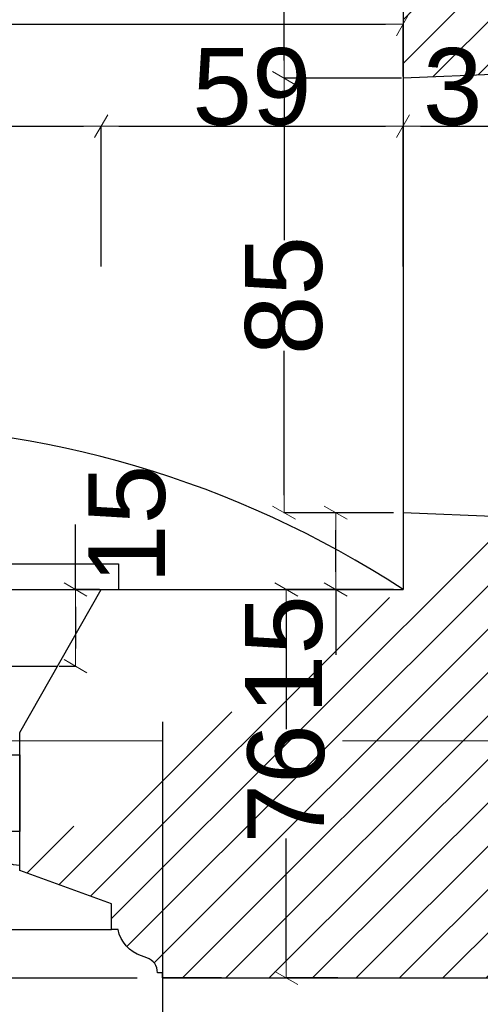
# Model space of a CAD drawing. Header units: millimetres. Extents: x 75543 to 124291, y -109148 to -86372.
# Tile 57 of 99: x 103698 to 104598, y -105537 to -103611. Entities that reach past the tile are written whole.
import ezdxf

# ---------------------------------------------------------------- set-up
doc = ezdxf.new("R2010")
doc.units = ezdxf.units.MM
doc.header["$MEASUREMENT"] = 0
doc.linetypes.add('Dot & Dashed', pattern=[670.277762, 317.5, -176.388889, 0, -176.388874])
for name, color, linetype in [('detalokna', 7, 'Continuous'), ('DIM MALY', 7, 'Continuous'), ('Drawing & Figure', 7, 'Continuous'), ('Nowe_A_okno', 7, 'Continuous'), ('Nowe_WIDOK', 7, 'Continuous'), ('podciagi', 7, 'Continuous'), ('strop', 7, 'Continuous'), ('Structural - Bearing', 7, 'Continuous'), ('Structural - Grid', 7, 'Continuous')]:
    doc.layers.add(name, color=color, linetype=linetype)
doc.styles.add('STYL_AUTOMATYCZNY_2', font='arial.ttf')
doc.dimstyles.new('STYL_AUTOMATYCZNY__2', dxfattribs={"dimtxt": 150, "dimasz": 34.231941, "dimexe": 0.18, "dimexo": 3, "dimgap": 0, "dimtad": 1, "dimdec": 0, "dimlfac": 0.1, "dimzin": 0, "dimdsep": 46, "dimtxsty": 'STYL_AUTOMATYCZNY_2', "dimblk": 'ARROWHEAD_2', "dimblk1": 'ARROWHEAD_2', "dimblk2": 'ARROWHEAD_2', "dimcen": 0.09, "dimclrd": 5, "dimclre": 5, "dimclrt": 1, "dimadec": 0, "dimazin": 0, "dimtfac": 1, "dimtdec": 4, "dimtmove": 0, "dimatfit": 3, "dimfxl": 0, "dimtolj": 1, "dimtzin": 0, "dimarcsym": 0})
doc.dimstyles.new('STYL_AUTOMATYCZNY__3', dxfattribs={"dimtxt": 150, "dimasz": 34.231941, "dimexe": 0.18, "dimexo": 3, "dimgap": 0, "dimtad": 1, "dimtih": 1, "dimtoh": 1, "dimdec": 0, "dimlfac": 0.1, "dimzin": 0, "dimdsep": 46, "dimtxsty": 'STYL_AUTOMATYCZNY_2', "dimblk": 'ARROWHEAD_2', "dimblk1": 'ARROWHEAD_2', "dimblk2": 'ARROWHEAD_2', "dimcen": 0.09, "dimclrd": 5, "dimclre": 5, "dimclrt": 1, "dimadec": 0, "dimazin": 0, "dimtfac": 1, "dimtdec": 4, "dimtmove": 0, "dimatfit": 3, "dimfxl": 0, "dimtolj": 1, "dimtzin": 0, "dimarcsym": 0})
pattern_1 = [(45, (0, 0), (-42.426407, 42.426407), [])]

# ---------------------------------------------------------------- blocks, each defined once
blk = doc.blocks.new('ARROWHEAD_2')
at = {"color": 0, "linetype": 'Continuous', "lineweight": 0}
for p, q in [((-0.378, -0.655), (0.378, 0.655)), ((0, 0), (-1, 0))]:
    blk.add_line(p, q, dxfattribs=at)
blk = doc.blocks.new('*D235')
at = {"layer": 'Defpoints', "color": 0}
for p in [(104315.7, -104575.5), (104431.5, -104575.5), (104431.5, -104725.5)]:
    blk.add_point(p, dxfattribs=at)
at = {"layer": 'DIM MALY', "color": 5, "lineweight": -2}
for p, q in [((104428.5, -104575.5), (104315.5, -104575.5)), ((104315.7, -104691.3), (104315.7, -104609.7)), ((104428.5, -104725.5), (104315.5, -104725.5)), ((104315.7, -104725.5), (104315.7, -104853.2))]:
    blk.add_line(p, q, dxfattribs=at)
at = {"layer": 'DIM MALY', "color": 5, "lineweight": -2, "xscale": 34.23194115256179, "yscale": 34.23194115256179, "zscale": 34.23194115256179}
for p, rotation in [((104315.7, -104575.5), 90), ((104315.7, -104725.5), 270)]:
    blk.add_blockref('ARROWHEAD_2', p, dxfattribs=dict(at, rotation=rotation))
at = {"layer": 'DIM MALY', "color": 1, "insert": (104214.7, -104853.2), "char_height": 150, "attachment_point": 5, "rotation": 90, "style": 'STYL_AUTOMATYCZNY_2'}
blk.add_mtext('\\A1;15', dxfattribs=at)
blk = doc.blocks.new('*D236')
at = {"layer": 'Defpoints', "color": 0}
for p in [(104315.7, -104575.5), (104431.5, -104575.5), (104431.5, -104725.5)]:
    blk.add_point(p, dxfattribs=at)
at = {"layer": 'DIM MALY', "color": 5, "lineweight": -2}
for p, q in [((104428.5, -104575.5), (104315.5, -104575.5)), ((104315.7, -104691.3), (104315.7, -104609.7)), ((104428.5, -104725.5), (104315.5, -104725.5)), ((104315.7, -104725.5), (104315.7, -104853.2))]:
    blk.add_line(p, q, dxfattribs=at)
at = {"layer": 'DIM MALY', "color": 5, "lineweight": -2, "xscale": 34.23194115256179, "yscale": 34.23194115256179, "zscale": 34.23194115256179}
for p, rotation in [((104315.7, -104575.5), 90), ((104315.7, -104725.5), 270)]:
    blk.add_blockref('ARROWHEAD_2', p, dxfattribs=dict(at, rotation=rotation))
at = {"layer": 'DIM MALY', "color": 1, "insert": (104214.7, -104853.2), "char_height": 150, "attachment_point": 5, "rotation": 90, "style": 'STYL_AUTOMATYCZNY_2'}
blk.add_mtext('\\A1;15', dxfattribs=at)
blk = doc.blocks.new('*D237')
at = {"layer": 'Defpoints', "color": 0}
for p in [(104214.7, -103725.5), (104431.5, -103725.5), (104431.5, -104575.5)]:
    blk.add_point(p, dxfattribs=at)
at = {"layer": 'DIM MALY', "color": 5, "lineweight": -2}
for p, q in [((104428.5, -103725.5), (104214.6, -103725.5)), ((104214.7, -103759.7), (104214.7, -104042.7)), ((104214.7, -104541.3), (104214.7, -104258.9)), ((104428.5, -104575.5), (104214.6, -104575.5))]:
    blk.add_line(p, q, dxfattribs=at)
at = {"layer": 'DIM MALY', "color": 5, "lineweight": -2, "xscale": 34.23194115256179, "yscale": 34.23194115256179, "zscale": 34.23194115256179}
for p, rotation in [((104214.7, -103725.5), 90), ((104214.7, -104575.5), 270)]:
    blk.add_blockref('ARROWHEAD_2', p, dxfattribs=dict(at, rotation=rotation))
at = {"layer": 'DIM MALY', "color": 1, "insert": (104214.7, -104150.8), "char_height": 150, "attachment_point": 5, "rotation": 90, "style": 'STYL_AUTOMATYCZNY_2'}
blk.add_mtext('\\A1;85', dxfattribs=at)
blk = doc.blocks.new('*D597')
at = {"layer": 'Defpoints', "color": 0}
for p in [(103977.3, -104981.7), (102027.3, -106198.5), (103977.3, -107160.1)]:
    blk.add_point(p, dxfattribs=at)
at = {"layer": 'DIM MALY', "color": 5, "lineweight": -2}
for p, q in [((103977.3, -104984.7), (103977.3, -107160.3)), ((102027.3, -106201.5), (102027.3, -107160.3)), ((102061.5, -107160.1), (103943, -107160.1))]:
    blk.add_line(p, q, dxfattribs=at)
at = {"layer": 'DIM MALY', "color": 5, "lineweight": -2, "xscale": 34.23194115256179, "yscale": 34.23194115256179, "zscale": 34.23194115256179, "rotation": 180}
blk.add_blockref('ARROWHEAD_2', (102027.3, -107160.1), dxfattribs=at)
at = {"layer": 'DIM MALY', "color": 5, "lineweight": -2, "xscale": 34.23194115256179, "yscale": 34.23194115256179, "zscale": 34.23194115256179}
blk.add_blockref('ARROWHEAD_2', (103977.3, -107160.1), dxfattribs=at)
at = {"layer": 'DIM MALY', "color": 1, "insert": (103001.9, -107083.6), "char_height": 150, "attachment_point": 5, "style": 'STYL_AUTOMATYCZNY_2'}
blk.add_mtext('\\A1;195', dxfattribs=at)
blk = doc.blocks.new('*D658')
at = {"layer": 'Defpoints', "color": 0}
for p in [(104322.9, -104725.5), (104219, -105485.5), (104322.9, -105485.5)]:
    blk.add_point(p, dxfattribs=at)
at = {"layer": 'DIM MALY', "color": 5, "lineweight": -2}
for p, q in [((104319.9, -104725.5), (104218.8, -104725.5)), ((104219, -104759.7), (104219, -104999)), ((104219, -105451.3), (104219, -105212.5)), ((104319.9, -105485.5), (104218.8, -105485.5))]:
    blk.add_line(p, q, dxfattribs=at)
at = {"layer": 'DIM MALY', "color": 5, "lineweight": -2, "xscale": 34.23194115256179, "yscale": 34.23194115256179, "zscale": 34.23194115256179}
for p, rotation in [((104219, -104725.5), 90), ((104219, -105485.5), 270)]:
    blk.add_blockref('ARROWHEAD_2', p, dxfattribs=dict(at, rotation=rotation))
at = {"layer": 'DIM MALY', "color": 1, "insert": (104219, -105105.8), "char_height": 150, "attachment_point": 5, "rotation": 90, "style": 'STYL_AUTOMATYCZNY_2'}
blk.add_mtext('\\A1;76', dxfattribs=at)
blk = doc.blocks.new('*D714')
at = {"layer": 'Defpoints', "color": 0}
for p in [(103857.3, -103819.5), (102377.3, -104097), (103857.3, -104097)]:
    blk.add_point(p, dxfattribs=at)
at = {"layer": 'DIM MALY', "color": 5, "lineweight": -2}
for p, q in [((102377.3, -104094), (102377.3, -103819.3)), ((102411.5, -103819.5), (103823, -103819.5)), ((103857.3, -104094), (103857.3, -103819.3))]:
    blk.add_line(p, q, dxfattribs=at)
at = {"layer": 'DIM MALY', "color": 5, "lineweight": -2, "xscale": 34.23194115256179, "yscale": 34.23194115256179, "zscale": 34.23194115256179, "rotation": 180}
blk.add_blockref('ARROWHEAD_2', (102377.3, -103819.5), dxfattribs=at)
at = {"layer": 'DIM MALY', "color": 5, "lineweight": -2, "xscale": 34.23194115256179, "yscale": 34.23194115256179, "zscale": 34.23194115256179}
blk.add_blockref('ARROWHEAD_2', (103857.3, -103819.5), dxfattribs=at)
at = {"layer": 'DIM MALY', "color": 1, "insert": (103116.9, -103742.9), "char_height": 150, "attachment_point": 5, "style": 'STYL_AUTOMATYCZNY_2'}
blk.add_mtext('\\A1;148', dxfattribs=at)
blk = doc.blocks.new('*D718')
at = {"layer": 'Defpoints', "color": 0}
for p in [(103857.3, -103819.5), (102377.3, -104097), (103857.3, -104097)]:
    blk.add_point(p, dxfattribs=at)
at = {"layer": 'DIM MALY', "color": 5, "lineweight": -2}
for p, q in [((102377.3, -104094), (102377.3, -103819.3)), ((102411.5, -103819.5), (103823, -103819.5)), ((103857.3, -104094), (103857.3, -103819.3))]:
    blk.add_line(p, q, dxfattribs=at)
at = {"layer": 'DIM MALY', "color": 5, "lineweight": -2, "xscale": 34.23194115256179, "yscale": 34.23194115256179, "zscale": 34.23194115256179, "rotation": 180}
blk.add_blockref('ARROWHEAD_2', (102377.3, -103819.5), dxfattribs=at)
at = {"layer": 'DIM MALY', "color": 5, "lineweight": -2, "xscale": 34.23194115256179, "yscale": 34.23194115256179, "zscale": 34.23194115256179}
blk.add_blockref('ARROWHEAD_2', (103857.3, -103819.5), dxfattribs=at)
at = {"layer": 'DIM MALY', "color": 1, "insert": (103116.9, -103742.9), "char_height": 150, "attachment_point": 5, "style": 'STYL_AUTOMATYCZNY_2'}
blk.add_mtext('\\A1;148', dxfattribs=at)
blk = doc.blocks.new('*D719')
at = {"layer": 'Defpoints', "color": 0}
for p in [(104447.3, -103819.5), (103857.3, -104097), (104447.3, -104097)]:
    blk.add_point(p, dxfattribs=at)
at = {"layer": 'DIM MALY', "color": 5, "lineweight": -2}
for p, q in [((103857.3, -104094), (103857.3, -103819.3)), ((103891.5, -103819.5), (104413, -103819.5)), ((104447.3, -104094), (104447.3, -103819.3))]:
    blk.add_line(p, q, dxfattribs=at)
at = {"layer": 'DIM MALY', "color": 5, "lineweight": -2, "xscale": 34.23194115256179, "yscale": 34.23194115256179, "zscale": 34.23194115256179, "rotation": 180}
blk.add_blockref('ARROWHEAD_2', (103857.3, -103819.5), dxfattribs=at)
at = {"layer": 'DIM MALY', "color": 5, "lineweight": -2, "xscale": 34.23194115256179, "yscale": 34.23194115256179, "zscale": 34.23194115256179}
blk.add_blockref('ARROWHEAD_2', (104447.3, -103819.5), dxfattribs=at)
at = {"layer": 'DIM MALY', "color": 1, "insert": (104152, -103742.9), "char_height": 150, "attachment_point": 5, "style": 'STYL_AUTOMATYCZNY_2'}
blk.add_mtext('\\A1;59', dxfattribs=at)
blk = doc.blocks.new('*D723')
at = {"layer": 'Defpoints', "color": 0}
for p in [(103857.3, -103819.5), (102377.3, -104097), (103857.3, -104097)]:
    blk.add_point(p, dxfattribs=at)
at = {"layer": 'DIM MALY', "color": 5, "lineweight": -2}
for p, q in [((102377.3, -104094), (102377.3, -103819.3)), ((102411.5, -103819.5), (103823, -103819.5)), ((103857.3, -104094), (103857.3, -103819.3))]:
    blk.add_line(p, q, dxfattribs=at)
at = {"layer": 'DIM MALY', "color": 5, "lineweight": -2, "xscale": 34.23194115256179, "yscale": 34.23194115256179, "zscale": 34.23194115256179, "rotation": 180}
blk.add_blockref('ARROWHEAD_2', (102377.3, -103819.5), dxfattribs=at)
at = {"layer": 'DIM MALY', "color": 5, "lineweight": -2, "xscale": 34.23194115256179, "yscale": 34.23194115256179, "zscale": 34.23194115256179}
blk.add_blockref('ARROWHEAD_2', (103857.3, -103819.5), dxfattribs=at)
at = {"layer": 'DIM MALY', "color": 1, "insert": (103116.9, -103742.9), "char_height": 150, "attachment_point": 5, "style": 'STYL_AUTOMATYCZNY_2'}
blk.add_mtext('\\A1;148', dxfattribs=at)
blk = doc.blocks.new('*D724')
at = {"layer": 'Defpoints', "color": 0}
for p in [(104447.3, -103819.5), (103857.3, -104097), (104447.3, -104097)]:
    blk.add_point(p, dxfattribs=at)
at = {"layer": 'DIM MALY', "color": 5, "lineweight": -2}
for p, q in [((103857.3, -104094), (103857.3, -103819.3)), ((103891.5, -103819.5), (104413, -103819.5)), ((104447.3, -104094), (104447.3, -103819.3))]:
    blk.add_line(p, q, dxfattribs=at)
at = {"layer": 'DIM MALY', "color": 5, "lineweight": -2, "xscale": 34.23194115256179, "yscale": 34.23194115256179, "zscale": 34.23194115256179, "rotation": 180}
blk.add_blockref('ARROWHEAD_2', (103857.3, -103819.5), dxfattribs=at)
at = {"layer": 'DIM MALY', "color": 5, "lineweight": -2, "xscale": 34.23194115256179, "yscale": 34.23194115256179, "zscale": 34.23194115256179}
blk.add_blockref('ARROWHEAD_2', (104447.3, -103819.5), dxfattribs=at)
at = {"layer": 'DIM MALY', "color": 1, "insert": (104152, -103742.9), "char_height": 150, "attachment_point": 5, "style": 'STYL_AUTOMATYCZNY_2'}
blk.add_mtext('\\A1;59', dxfattribs=at)
blk = doc.blocks.new('*D725')
at = {"layer": 'Defpoints', "color": 0}
for p in [(104758.7, -103819.5), (104447.3, -104097), (104758.7, -104087)]:
    blk.add_point(p, dxfattribs=at)
at = {"layer": 'DIM MALY', "color": 5, "lineweight": -2}
for p, q in [((104447.3, -104094), (104447.3, -103819.3)), ((104481.5, -103819.5), (104724.5, -103819.5)), ((104758.7, -104084), (104758.7, -103819.3))]:
    blk.add_line(p, q, dxfattribs=at)
at = {"layer": 'DIM MALY', "color": 5, "lineweight": -2, "xscale": 34.23194115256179, "yscale": 34.23194115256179, "zscale": 34.23194115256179, "rotation": 180}
blk.add_blockref('ARROWHEAD_2', (104447.3, -103819.5), dxfattribs=at)
at = {"layer": 'DIM MALY', "color": 5, "lineweight": -2, "xscale": 34.23194115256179, "yscale": 34.23194115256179, "zscale": 34.23194115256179}
blk.add_blockref('ARROWHEAD_2', (104758.7, -103819.5), dxfattribs=at)
at = {"layer": 'DIM MALY', "color": 1, "insert": (104602.7, -103742.8), "char_height": 150, "attachment_point": 5, "style": 'STYL_AUTOMATYCZNY_2'}
blk.add_mtext('\\A1;31', dxfattribs=at)
blk = doc.blocks.new('*D729')
at = {"layer": 'Defpoints', "color": 0}
for p in [(103857.3, -103819.5), (102377.3, -104097), (103857.3, -104097)]:
    blk.add_point(p, dxfattribs=at)
at = {"layer": 'DIM MALY', "color": 5, "lineweight": -2}
for p, q in [((102377.3, -104094), (102377.3, -103819.3)), ((102411.5, -103819.5), (103823, -103819.5)), ((103857.3, -104094), (103857.3, -103819.3))]:
    blk.add_line(p, q, dxfattribs=at)
at = {"layer": 'DIM MALY', "color": 5, "lineweight": -2, "xscale": 34.23194115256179, "yscale": 34.23194115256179, "zscale": 34.23194115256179, "rotation": 180}
blk.add_blockref('ARROWHEAD_2', (102377.3, -103819.5), dxfattribs=at)
at = {"layer": 'DIM MALY', "color": 5, "lineweight": -2, "xscale": 34.23194115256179, "yscale": 34.23194115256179, "zscale": 34.23194115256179}
blk.add_blockref('ARROWHEAD_2', (103857.3, -103819.5), dxfattribs=at)
at = {"layer": 'DIM MALY', "color": 1, "insert": (103116.9, -103742.9), "char_height": 150, "attachment_point": 5, "style": 'STYL_AUTOMATYCZNY_2'}
blk.add_mtext('\\A1;148', dxfattribs=at)
blk = doc.blocks.new('*D730')
at = {"layer": 'Defpoints', "color": 0}
for p in [(104447.3, -103819.5), (103857.3, -104097), (104447.3, -104097)]:
    blk.add_point(p, dxfattribs=at)
at = {"layer": 'DIM MALY', "color": 5, "lineweight": -2}
for p, q in [((103857.3, -104094), (103857.3, -103819.3)), ((103891.5, -103819.5), (104413, -103819.5)), ((104447.3, -104094), (104447.3, -103819.3))]:
    blk.add_line(p, q, dxfattribs=at)
at = {"layer": 'DIM MALY', "color": 5, "lineweight": -2, "xscale": 34.23194115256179, "yscale": 34.23194115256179, "zscale": 34.23194115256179, "rotation": 180}
blk.add_blockref('ARROWHEAD_2', (103857.3, -103819.5), dxfattribs=at)
at = {"layer": 'DIM MALY', "color": 5, "lineweight": -2, "xscale": 34.23194115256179, "yscale": 34.23194115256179, "zscale": 34.23194115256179}
blk.add_blockref('ARROWHEAD_2', (104447.3, -103819.5), dxfattribs=at)
at = {"layer": 'DIM MALY', "color": 1, "insert": (104152, -103742.9), "char_height": 150, "attachment_point": 5, "style": 'STYL_AUTOMATYCZNY_2'}
blk.add_mtext('\\A1;59', dxfattribs=at)
blk = doc.blocks.new('*D731')
at = {"layer": 'Defpoints', "color": 0}
for p in [(104758.7, -103819.5), (104447.3, -104097), (104758.7, -104087)]:
    blk.add_point(p, dxfattribs=at)
at = {"layer": 'DIM MALY', "color": 5, "lineweight": -2}
for p, q in [((104447.3, -104094), (104447.3, -103819.3)), ((104481.5, -103819.5), (104724.5, -103819.5)), ((104758.7, -104084), (104758.7, -103819.3))]:
    blk.add_line(p, q, dxfattribs=at)
at = {"layer": 'DIM MALY', "color": 5, "lineweight": -2, "xscale": 34.23194115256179, "yscale": 34.23194115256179, "zscale": 34.23194115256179, "rotation": 180}
blk.add_blockref('ARROWHEAD_2', (104447.3, -103819.5), dxfattribs=at)
at = {"layer": 'DIM MALY', "color": 5, "lineweight": -2, "xscale": 34.23194115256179, "yscale": 34.23194115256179, "zscale": 34.23194115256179}
blk.add_blockref('ARROWHEAD_2', (104758.7, -103819.5), dxfattribs=at)
at = {"layer": 'DIM MALY', "color": 1, "insert": (104602.7, -103742.8), "char_height": 150, "attachment_point": 5, "style": 'STYL_AUTOMATYCZNY_2'}
blk.add_mtext('\\A1;31', dxfattribs=at)
blk = doc.blocks.new('*D736')
at = {"layer": 'Defpoints', "color": 0}
for p in [(103857.3, -103819.5), (102377.3, -104097), (103857.3, -104097)]:
    blk.add_point(p, dxfattribs=at)
at = {"layer": 'DIM MALY', "color": 5, "lineweight": -2}
for p, q in [((102377.3, -104094), (102377.3, -103819.3)), ((102411.5, -103819.5), (103823, -103819.5)), ((103857.3, -104094), (103857.3, -103819.3))]:
    blk.add_line(p, q, dxfattribs=at)
at = {"layer": 'DIM MALY', "color": 5, "lineweight": -2, "xscale": 34.23194115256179, "yscale": 34.23194115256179, "zscale": 34.23194115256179, "rotation": 180}
blk.add_blockref('ARROWHEAD_2', (102377.3, -103819.5), dxfattribs=at)
at = {"layer": 'DIM MALY', "color": 5, "lineweight": -2, "xscale": 34.23194115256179, "yscale": 34.23194115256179, "zscale": 34.23194115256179}
blk.add_blockref('ARROWHEAD_2', (103857.3, -103819.5), dxfattribs=at)
at = {"layer": 'DIM MALY', "color": 1, "insert": (103116.9, -103742.9), "char_height": 150, "attachment_point": 5, "style": 'STYL_AUTOMATYCZNY_2'}
blk.add_mtext('\\A1;148', dxfattribs=at)
blk = doc.blocks.new('*D737')
at = {"layer": 'Defpoints', "color": 0}
for p in [(104447.3, -103819.5), (103857.3, -104097), (104447.3, -104097)]:
    blk.add_point(p, dxfattribs=at)
at = {"layer": 'DIM MALY', "color": 5, "lineweight": -2}
for p, q in [((103857.3, -104094), (103857.3, -103819.3)), ((103891.5, -103819.5), (104413, -103819.5)), ((104447.3, -104094), (104447.3, -103819.3))]:
    blk.add_line(p, q, dxfattribs=at)
at = {"layer": 'DIM MALY', "color": 5, "lineweight": -2, "xscale": 34.23194115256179, "yscale": 34.23194115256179, "zscale": 34.23194115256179, "rotation": 180}
blk.add_blockref('ARROWHEAD_2', (103857.3, -103819.5), dxfattribs=at)
at = {"layer": 'DIM MALY', "color": 5, "lineweight": -2, "xscale": 34.23194115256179, "yscale": 34.23194115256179, "zscale": 34.23194115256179}
blk.add_blockref('ARROWHEAD_2', (104447.3, -103819.5), dxfattribs=at)
at = {"layer": 'DIM MALY', "color": 1, "insert": (104152, -103742.9), "char_height": 150, "attachment_point": 5, "style": 'STYL_AUTOMATYCZNY_2'}
blk.add_mtext('\\A1;59', dxfattribs=at)
blk = doc.blocks.new('*D738')
at = {"layer": 'Defpoints', "color": 0}
for p in [(104758.7, -103819.5), (104447.3, -104097), (104758.7, -104087)]:
    blk.add_point(p, dxfattribs=at)
at = {"layer": 'DIM MALY', "color": 5, "lineweight": -2}
for p, q in [((104447.3, -104094), (104447.3, -103819.3)), ((104481.5, -103819.5), (104724.5, -103819.5)), ((104758.7, -104084), (104758.7, -103819.3))]:
    blk.add_line(p, q, dxfattribs=at)
at = {"layer": 'DIM MALY', "color": 5, "lineweight": -2, "xscale": 34.23194115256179, "yscale": 34.23194115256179, "zscale": 34.23194115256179, "rotation": 180}
blk.add_blockref('ARROWHEAD_2', (104447.3, -103819.5), dxfattribs=at)
at = {"layer": 'DIM MALY', "color": 5, "lineweight": -2, "xscale": 34.23194115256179, "yscale": 34.23194115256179, "zscale": 34.23194115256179}
blk.add_blockref('ARROWHEAD_2', (104758.7, -103819.5), dxfattribs=at)
at = {"layer": 'DIM MALY', "color": 1, "insert": (104602.7, -103742.8), "char_height": 150, "attachment_point": 5, "style": 'STYL_AUTOMATYCZNY_2'}
blk.add_mtext('\\A1;31', dxfattribs=at)
blk = doc.blocks.new('*D746')
at = {"layer": 'Defpoints', "color": 0}
for p in [(103857.3, -103819.5), (102377.3, -104097), (103857.3, -104097)]:
    blk.add_point(p, dxfattribs=at)
at = {"layer": 'DIM MALY', "color": 5, "lineweight": -2}
for p, q in [((102377.3, -104094), (102377.3, -103819.3)), ((102411.5, -103819.5), (103823, -103819.5)), ((103857.3, -104094), (103857.3, -103819.3))]:
    blk.add_line(p, q, dxfattribs=at)
at = {"layer": 'DIM MALY', "color": 5, "lineweight": -2, "xscale": 34.23194115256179, "yscale": 34.23194115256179, "zscale": 34.23194115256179, "rotation": 180}
blk.add_blockref('ARROWHEAD_2', (102377.3, -103819.5), dxfattribs=at)
at = {"layer": 'DIM MALY', "color": 5, "lineweight": -2, "xscale": 34.23194115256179, "yscale": 34.23194115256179, "zscale": 34.23194115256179}
blk.add_blockref('ARROWHEAD_2', (103857.3, -103819.5), dxfattribs=at)
at = {"layer": 'DIM MALY', "color": 1, "insert": (103116.9, -103742.9), "char_height": 150, "attachment_point": 5, "style": 'STYL_AUTOMATYCZNY_2'}
blk.add_mtext('\\A1;148', dxfattribs=at)
blk = doc.blocks.new('*D747')
at = {"layer": 'Defpoints', "color": 0}
for p in [(104447.3, -103819.5), (103857.3, -104097), (104447.3, -104097)]:
    blk.add_point(p, dxfattribs=at)
at = {"layer": 'DIM MALY', "color": 5, "lineweight": -2}
for p, q in [((103857.3, -104094), (103857.3, -103819.3)), ((103891.5, -103819.5), (104413, -103819.5)), ((104447.3, -104094), (104447.3, -103819.3))]:
    blk.add_line(p, q, dxfattribs=at)
at = {"layer": 'DIM MALY', "color": 5, "lineweight": -2, "xscale": 34.23194115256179, "yscale": 34.23194115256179, "zscale": 34.23194115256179, "rotation": 180}
blk.add_blockref('ARROWHEAD_2', (103857.3, -103819.5), dxfattribs=at)
at = {"layer": 'DIM MALY', "color": 5, "lineweight": -2, "xscale": 34.23194115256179, "yscale": 34.23194115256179, "zscale": 34.23194115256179}
blk.add_blockref('ARROWHEAD_2', (104447.3, -103819.5), dxfattribs=at)
at = {"layer": 'DIM MALY', "color": 1, "insert": (104152, -103742.9), "char_height": 150, "attachment_point": 5, "style": 'STYL_AUTOMATYCZNY_2'}
blk.add_mtext('\\A1;59', dxfattribs=at)
blk = doc.blocks.new('*D748')
at = {"layer": 'Defpoints', "color": 0}
for p in [(104758.7, -103819.5), (104447.3, -104097), (104758.7, -104087)]:
    blk.add_point(p, dxfattribs=at)
at = {"layer": 'DIM MALY', "color": 5, "lineweight": -2}
for p, q in [((104447.3, -104094), (104447.3, -103819.3)), ((104481.5, -103819.5), (104724.5, -103819.5)), ((104758.7, -104084), (104758.7, -103819.3))]:
    blk.add_line(p, q, dxfattribs=at)
at = {"layer": 'DIM MALY', "color": 5, "lineweight": -2, "xscale": 34.23194115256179, "yscale": 34.23194115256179, "zscale": 34.23194115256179, "rotation": 180}
blk.add_blockref('ARROWHEAD_2', (104447.3, -103819.5), dxfattribs=at)
at = {"layer": 'DIM MALY', "color": 5, "lineweight": -2, "xscale": 34.23194115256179, "yscale": 34.23194115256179, "zscale": 34.23194115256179}
blk.add_blockref('ARROWHEAD_2', (104758.7, -103819.5), dxfattribs=at)
at = {"layer": 'DIM MALY', "color": 1, "insert": (104602.7, -103742.8), "char_height": 150, "attachment_point": 5, "style": 'STYL_AUTOMATYCZNY_2'}
blk.add_mtext('\\A1;31', dxfattribs=at)
blk = doc.blocks.new('*D896')
at = {"layer": 'Defpoints', "color": 0}
for p in [(104447.3, -102275.5), (104214.7, -103725.5), (104447.3, -103725.5)]:
    blk.add_point(p, dxfattribs=at)
at = {"layer": 'DIM MALY', "color": 5, "lineweight": -2}
for p, q in [((104444.3, -102275.5), (104214.6, -102275.5)), ((104214.7, -102309.7), (104214.7, -102841.7)), ((104214.7, -103691.3), (104214.7, -103160.1)), ((104444.3, -103725.5), (104214.6, -103725.5))]:
    blk.add_line(p, q, dxfattribs=at)
at = {"layer": 'DIM MALY', "color": 5, "lineweight": -2, "xscale": 34.23194115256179, "yscale": 34.23194115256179, "zscale": 34.23194115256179}
for p, rotation in [((104214.7, -102275.5), 90), ((104214.7, -103725.5), 270)]:
    blk.add_blockref('ARROWHEAD_2', p, dxfattribs=dict(at, rotation=rotation))
at = {"layer": 'DIM MALY', "color": 1, "insert": (104214.7, -103000.9), "char_height": 150, "attachment_point": 5, "rotation": 90, "style": 'STYL_AUTOMATYCZNY_2'}
blk.add_mtext('\\A1;145', dxfattribs=at)
blk = doc.blocks.new('*D899')
at = {"layer": 'Defpoints', "color": 0}
for p in [(103857.3, -104725.5), (103772, -104875.5), (103807.1, -104875.5)]:
    blk.add_point(p, dxfattribs=at)
at = {"layer": 'DIM MALY', "color": 5, "lineweight": -2}
for p, q in [((103807.1, -104725.5), (103807.1, -104598.3)), ((103854.3, -104725.5), (103806.9, -104725.5)), ((103807.1, -104759.7), (103807.1, -104841.3)), ((103775, -104875.5), (103807.2, -104875.5))]:
    blk.add_line(p, q, dxfattribs=at)
at = {"layer": 'DIM MALY', "color": 5, "lineweight": -2, "xscale": 34.23194115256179, "yscale": 34.23194115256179, "zscale": 34.23194115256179}
for p, rotation in [((103807.1, -104725.5), 90), ((103807.1, -104875.5), 270)]:
    blk.add_blockref('ARROWHEAD_2', p, dxfattribs=dict(at, rotation=rotation))
at = {"layer": 'DIM MALY', "color": 1, "insert": (103908, -104598.3), "char_height": 150, "attachment_point": 5, "rotation": 90, "style": 'STYL_AUTOMATYCZNY_2'}
blk.add_mtext('\\A1;15', dxfattribs=at)
blk = doc.blocks.new('*D904')
at = {"layer": 'Defpoints', "color": 0}
for p in [(104447.3, -103620.2), (102287.3, -103725.2), (104447.3, -103725.2)]:
    blk.add_point(p, dxfattribs=at)
at = {"layer": 'DIM MALY', "color": 5, "lineweight": -2}
for p, q in [((102287.3, -103722.2), (102287.3, -103620)), ((102321.5, -103620.2), (104413, -103620.2)), ((104447.3, -103722.2), (104447.3, -103620))]:
    blk.add_line(p, q, dxfattribs=at)
at = {"layer": 'DIM MALY', "color": 5, "lineweight": -2, "xscale": 34.23194115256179, "yscale": 34.23194115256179, "zscale": 34.23194115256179, "rotation": 180}
blk.add_blockref('ARROWHEAD_2', (102287.3, -103620.2), dxfattribs=at)
at = {"layer": 'DIM MALY', "color": 5, "lineweight": -2, "xscale": 34.23194115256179, "yscale": 34.23194115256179, "zscale": 34.23194115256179}
blk.add_blockref('ARROWHEAD_2', (104447.3, -103620.2), dxfattribs=at)
at = {"layer": 'DIM MALY', "color": 1, "insert": (103366.9, -103543.6), "char_height": 150, "attachment_point": 5, "style": 'STYL_AUTOMATYCZNY_2'}
blk.add_mtext('\\A1;216', dxfattribs=at)
blk = doc.blocks.new('*D994')
at = {"layer": 'Defpoints', "color": 0}
for p in [(101967.3, -89539.7), (107158.2, -89539.7), (107158.2, -107560.1)]:
    blk.add_point(p, dxfattribs=at)
at = {"layer": 'DIM MALY', "color": 5, "lineweight": -2}
for p, q in [((101967.3, -89542.7), (101967.3, -107560.3)), ((107158.2, -89542.7), (107158.2, -107560.3)), ((102001.5, -107560.1), (107123.9, -107560.1))]:
    blk.add_line(p, q, dxfattribs=at)
at = {"layer": 'DIM MALY', "color": 5, "lineweight": -2, "xscale": 34.23194115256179, "yscale": 34.23194115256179, "zscale": 34.23194115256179, "rotation": 180}
blk.add_blockref('ARROWHEAD_2', (101967.3, -107560.1), dxfattribs=at)
at = {"layer": 'DIM MALY', "color": 5, "lineweight": -2, "xscale": 34.23194115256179, "yscale": 34.23194115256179, "zscale": 34.23194115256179}
blk.add_blockref('ARROWHEAD_2', (107158.2, -107560.1), dxfattribs=at)
at = {"layer": 'DIM MALY', "color": 1, "insert": (104562.3, -107483.6), "char_height": 150, "attachment_point": 5, "style": 'STYL_AUTOMATYCZNY_2'}
blk.add_mtext('\\A1;519', dxfattribs=at)

msp = doc.modelspace()

# ---------------------------------------------------------------- hatches: boundary and pattern name
at = {"layer": 'Drawing & Figure'}
h = msp.add_hatch(dxfattribs=at)
h.set_pattern_fill('Common_Brick_0003', color=256, style=0, pattern_type=2)
h.set_pattern_definition(pattern_1)
h.paths.add_polyline_path([(100597.2, -99673.5), (100984.4, -99674.1), (101567.2, -99675.1), (101567.2, -99753.6), (101567.2, -99893.6), (101567.2, -101430.2), (101567.3, -102115.2), (101647.3, -102115.2), (101647.3, -103725.2), (101647.3, -104725.5), (100777.3, -104725.5), (100668.1, -105005.5), (100668.1, -105264.9), (100668.1, -105275.5), (100897.6, -105340.5), (100897.6, -105390.9), (100910.3, -105390.9, 0.270785), (100955.9, -105442), (100966.7, -105446.2, -0.334097), (100987.3, -105475.2), (100997.3, -105475.2), (100997.3, -105485.5), (101062.2, -105485.5), (101962.3, -105485.5), (102027.3, -105485.5), (102027.3, -105475.2), (102037.3, -105475.2, -0.334097), (102057.9, -105446.2), (102068.6, -105442, 0.270785), (102114.3, -105390.9), (102126.9, -105390.9), (102126.9, -105340.5), (102356.5, -105275.5), (102356.5, -105005.5), (102377.3, -104725.5), (102287.3, -104725.5), (102287.3, -103725.2), (102287.3, -102275.5), (104316.1, -102275.5), (104447.3, -102275.5), (104447.3, -103725.5), (104638.7, -103717.6), (104768.7, -103717.6), (104768.7, -103716.6), (104768.7, -101677.4), (104768.7, -101626.4), (104638.7, -101626.4), (104447.3, -101645.2), (104447.3, -102135.2), (104313.8, -102135.4), (102277.4, -102137.7), (102290.6, -101430.2), (102307.3, -100544.9), (102587.3, -100544.9), (102593.5, -100204.9), (102733.5, -100204.9), (102733.5, -100544.9), (104447.3, -100544.9), (104447.3, -100746.2), (104768.7, -100746.2), (104768.7, -100544.9), (105807.3, -100544.9), (105807.3, -99964.9), (102477.6, -99964.9), (102447.9, -100013.9), (102443.6, -99997.5), (102477.6, -99964.9), (102187.3, -99964.9), (102187.3, -99844.9), (102192.2, -98890.5), (102207.3, -96002.6), (102207.3, -96002.4), (102087.6, -96002.4), (101631.6, -96045), (101637.1, -98890.5), (101637.3, -98965.2), (100984.4, -98964.1), (100597.2, -98963.5)])
h = msp.add_hatch(dxfattribs=at)
h.set_pattern_fill('Common_Brick_0003', color=256, style=0, pattern_type=2)
h.set_pattern_definition(pattern_1)
h.paths.add_polyline_path([(103698.6, -105264.9, -0.002027), (103698.1, -105264.9), (103698.1, -105275.5), (103877.6, -105340.5), (103877.6, -105390.9), (103890.3, -105390.9, 0.270785), (103935.9, -105442), (103946.7, -105446.2, -0.334097), (103967.3, -105475.2), (103977.3, -105475.2), (103977.3, -105485.5), (104902.3, -105485.5), (104967.3, -105485.5), (104967.3, -105475.2), (104977.3, -105475.2, -0.334097), (104997.9, -105446.2), (105008.6, -105442, 0.270785), (105054.3, -105390.9), (105066.9, -105390.9), (105066.9, -105340.5), (105346.5, -105275.5), (105346.5, -105005.5), (105317.2, -104715.5), (104758.7, -104725.5), (104758.7, -104583.3), (104638.7, -104583.3), (104638.7, -104583.4)])

# ---------------------------------------------------------------- linework, layer by layer
at = {"layer": 'detalokna'}
for p, q in [((102377.3, -104725.5), (103857.3, -104725.5)), ((102377.3, -104875.5), (103772, -104875.5)), ((102126.9, -105390.9), (103877.6, -105390.9)), ((102027.3, -105485.5), (103927.3, -105485.5))]:
    msp.add_line(p, q, dxfattribs=at)
msp.add_lwpolyline([(102350.1, -104725.5), (102350.1, -104675.5), (103891.4, -104675.5), (103891.4, -104725.5)], dxfattribs=at)
at = {"layer": 'Nowe_A_okno'}
msp.add_lwpolyline([(103698, -105049.2), (103698.1, -105199.2), (103608.1, -105199.3), (103608, -105144.3), (103588, -105144.3), (103588, -105104.3), (103608, -105104.3), (103608, -105049.3)], close=True, dxfattribs=at)
at = {"layer": 'Nowe_WIDOK'}
msp.add_arc((103699.1, -105199.6), 65.3, 179.921, 269.5355, dxfattribs=at)
at = {"layer": 'podciagi'}
msp.add_line((104447.3, -103725.5), (104447.3, -104575.5), dxfattribs=at)
at = {"layer": 'strop'}
msp.add_arc((103367.3, -106380.2), 1975.9, 56.8677, 123.1323, dxfattribs=at)
at = {"layer": 'Structural - Bearing'}
for p, q in [((104447.3, -102275.5), (104447.3, -103725.5)), ((104638.7, -103717.6), (104447.3, -103725.5)), ((104447.3, -104575.5), (104447.3, -104725.5)), ((104638.7, -104583.3), (104447.3, -104575.5)), ((103698.1, -105005.5), (103857.3, -104725.5)), ((103857.3, -104725.5), (104447.3, -104725.5)), ((103977.3, -105485.5), (104917.3, -105485.5))]:
    msp.add_line(p, q, dxfattribs=at)
msp.add_lwpolyline([(104092.2, -105485.5), (103977.3, -105485.5), (103977.3, -105475.2), (103967.3, -105475.2, 0.334097), (103946.7, -105446.2), (103935.9, -105442, -0.270785), (103890.3, -105390.9), (103877.6, -105390.9), (103877.6, -105340.5), (103698.1, -105275.5), (103698.1, -105005.5)], format="xyb", dxfattribs=at)
at = {"layer": 'Structural - Grid', "linetype": 'Dot & Dashed', "lineweight": 15}
msp.add_line((118724.5, -105021.8), (80780, -105021.8), dxfattribs=at)

# ---------------------------------------------------------------- dimensions: what is measured, and where the dimension line sits
at = {"layer": 'DIM MALY'}
for base, p1, p2, picture, middle in [((107158.2, -107560.1), (101967.3, -89539.7), (107158.2, -89539.7), '*D994', (104562.3, -107560.1)), ((104447.3, -103620.2), (102287.3, -103725.2), (104447.3, -103725.2), '*D904', (103366.9, -103620.2)), ((103857.3, -103819.5), (102377.3, -104097), (103857.3, -104097), '*D714', (103116.9, -103819.5)), ((103857.3, -103819.5), (102377.3, -104097), (103857.3, -104097), '*D718', (103116.9, -103819.5)), ((103857.3, -103819.5), (102377.3, -104097), (103857.3, -104097), '*D723', (103116.9, -103819.5)), ((103857.3, -103819.5), (102377.3, -104097), (103857.3, -104097), '*D729', (103116.9, -103819.5)), ((103857.3, -103819.5), (102377.3, -104097), (103857.3, -104097), '*D736', (103116.9, -103819.5)), ((103857.3, -103819.5), (102377.3, -104097), (103857.3, -104097), '*D746', (103116.9, -103819.5)), ((104447.3, -103819.5), (103857.3, -104097), (104447.3, -104097), '*D719', (104152, -103819.5)), ((104447.3, -103819.5), (103857.3, -104097), (104447.3, -104097), '*D724', (104152, -103819.5)), ((104447.3, -103819.5), (103857.3, -104097), (104447.3, -104097), '*D730', (104152, -103819.5)), ((104447.3, -103819.5), (103857.3, -104097), (104447.3, -104097), '*D737', (104152, -103819.5)), ((104447.3, -103819.5), (103857.3, -104097), (104447.3, -104097), '*D747', (104152, -103819.5)), ((104758.7, -103819.5), (104447.3, -104097), (104758.7, -104087), '*D725', (104602.7, -103819.5)), ((104758.7, -103819.5), (104447.3, -104097), (104758.7, -104087), '*D731', (104602.7, -103819.5)), ((104758.7, -103819.5), (104447.3, -104097), (104758.7, -104087), '*D738', (104602.7, -103819.5)), ((104758.7, -103819.5), (104447.3, -104097), (104758.7, -104087), '*D748', (104602.7, -103819.5)), ((103977.3, -107160.1), (102027.3, -106198.5), (103977.3, -104981.7), '*D597', (103001.9, -107160.1))]:
    dim = msp.add_linear_dim(base=base, p1=p1, p2=p2, dimstyle='STYL_AUTOMATYCZNY__3', dxfattribs=at)
    dim.commit()
    dim.dimension.update_dxf_attribs({"geometry": picture, "text_midpoint": middle, "dimtype": 160})
for base, p1, p2, angle, picture, middle in [((104214.7, -103725.5), (104447.3, -102275.5), (104447.3, -103725.5), 270, '*D896', (104214.7, -103000.9)), ((104214.7, -103725.5), (104431.5, -104575.5), (104431.5, -103725.5), 90, '*D237', (104214.7, -104150.8)), ((103807.1, -104875.5), (103857.3, -104725.5), (103772, -104875.5), 270, '*D899', (103908, -104598.3)), ((104315.7, -104575.5), (104431.5, -104725.5), (104431.5, -104575.5), 90, '*D235', (104214.7, -104853.2)), ((104315.7, -104575.5), (104431.5, -104725.5), (104431.5, -104575.5), 90, '*D236', (104214.7, -104853.2)), ((104219, -105485.5), (104322.9, -104725.5), (104322.9, -105485.5), 270, '*D658', (104219, -105105.8))]:
    dim = msp.add_linear_dim(base=base, p1=p1, p2=p2, angle=angle, dimstyle='STYL_AUTOMATYCZNY__2', dxfattribs=at)
    dim.commit()
    dim.dimension.update_dxf_attribs({"geometry": picture, "text_midpoint": middle, "dimtype": 160, "text_rotation": 90})

doc.saveas('drawing.dxf')
